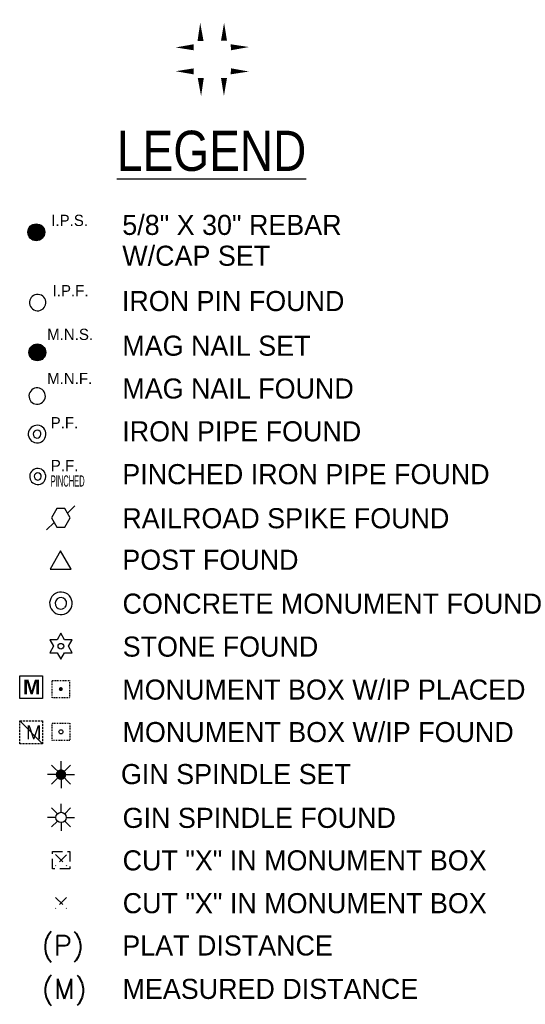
# Model space of a CAD drawing. Header units: feet. Extents: x 1577529 to 1584375, y 671861 to 674419.
# Tile 2 of 12: x 1579019 to 1579082, y 671899 to 672021. Entities that reach past the tile are written whole.
import ezdxf
from ezdxf.enums import TextEntityAlignment as Align

# ---------------------------------------------------------------- set-up
doc = ezdxf.new("R2010")
doc.units = ezdxf.units.FT
doc.header["$MEASUREMENT"] = 0
doc.linetypes.add('HIDDEN', pattern=[0.375, 0.25, -0.125])
doc.linetypes.add('HIDDEN4', pattern=[0.09375, 0.0625, -0.03125])
doc.layers.add('RW_P_Text-Parcel', color=140, linetype='Continuous')
doc.layers.add('RW_X_Text-CLplat', color=30, linetype='Continuous')
doc.styles.add('COEC', font='swissck.ttf')
doc.styles.add('LEROY', font='simplex')
doc.styles.add('ODOT', font='arialbd.ttf')
doc.styles.get("Standard").update_dxf_attribs({"font": 'font31.shx'})
doc.styles.add('Style-font31', font='font31.shx')

# ---------------------------------------------------------------- blocks, each defined once
blk = doc.blocks.new('306')
at = {"color": 0, "linetype": 'ByBlock'}
for p, q in [((0.0415, 0.0286), (0.0882, 0.0752)), ((-0.0415, -0.0286), (-0.0882, -0.0752))]:
    blk.add_line(p, q, dxfattribs=at)
blk.add_lwpolyline([(-0.025, -0.0571), (0.025, -0.0571), (0.058, 0), (0.025, 0.0571), (-0.025, 0.0571), (-0.058, 0)], close=True, dxfattribs=at)
blk = doc.blocks.new('307')
at = {"linetype": 'HIDDEN4'}
for p, q in [((-0.0543, 0.0543), (0.0543, 0.0543)), ((-0.0543, -0.0544), (-0.0543, 0.0543)), ((0.0543, 0.0543), (0.0543, -0.0544)), ((0.0543, -0.0544), (-0.0543, -0.0544))]:
    blk.add_line(p, q, dxfattribs=at)
at = {"color": 0, "linetype": 'HIDDEN4'}
for p, q in [((-0.0343, 0.0344), (0.0343, -0.0344)), ((0.0343, 0.0343), (-0.0343, -0.0344))]:
    blk.add_line(p, q, dxfattribs=at)
blk = doc.blocks.new('309')
at = {"color": 0, "linetype": 'HIDDEN4'}
for p, q in [((-0.0343, 0.0344), (0.0343, -0.0344)), ((0.0343, 0.0343), (-0.0343, -0.0344))]:
    blk.add_line(p, q, dxfattribs=at)
blk = doc.blocks.new('343')
at = {"color": 0, "linetype": 'ByBlock'}
for radius in [0.0879, 0.045]:
    blk.add_arc((0, 0), radius, 311.53396, 310.53396, dxfattribs=at)

msp = doc.modelspace()

# ---------------------------------------------------------------- hatches: boundary and pattern name
at = {"layer": 'RW_P_Text-Parcel'}
h = msp.add_hatch(color=256, dxfattribs=at)
edge = h.paths.add_edge_path()
edge.add_arc((1579024.1, 671937.98), 0.25, 0, 360)

# ---------------------------------------------------------------- linework, layer by layer
at = {"layer": 'RW_P_Text-Parcel', "linetype": 'Continuous'}
for p, q in [((1579019, 671939.65), (1579021.84, 671939.65)), ((1579019, 671936.81), (1579019, 671939.65)), ((1579021.84, 671939.65), (1579021.84, 671936.81)), ((1579021.84, 671936.81), (1579019, 671936.81))]:
    msp.add_line(p, q, dxfattribs=at)
at = {"layer": 'RW_P_Text-Parcel', "linetype": 'HIDDEN4'}
for p, q in [((1579023.01, 671939.06), (1579025.19, 671939.06)), ((1579023.01, 671936.89), (1579023.01, 671939.06)), ((1579025.19, 671939.06), (1579025.19, 671936.89)), ((1579025.19, 671936.89), (1579023.01, 671936.89)), ((1579023.04, 671933.75), (1579025.21, 671933.75)), ((1579023.04, 671931.57), (1579023.04, 671933.75)), ((1579025.21, 671933.75), (1579025.21, 671931.57)), ((1579025.21, 671931.57), (1579023.04, 671931.57))]:
    msp.add_line(p, q, dxfattribs=at)
at = {"layer": 'RW_P_Text-Parcel', "linetype": 'HIDDEN'}
for p, q in [((1579018.99, 671934.03), (1579021.83, 671934.03)), ((1579018.99, 671931.18), (1579018.99, 671934.03)), ((1579021.83, 671934.03), (1579021.83, 671931.18)), ((1579021.83, 671931.18), (1579018.99, 671931.18))]:
    msp.add_line(p, q, dxfattribs=at)
at = {"layer": 'RW_P_Text-Parcel'}
for p, q in [((1579024.13, 671927.33), (1579022.94, 671928.52)), ((1579024.13, 671927.33), (1579024.13, 671929.01)), ((1579024.13, 671927.33), (1579025.31, 671928.52)), ((1579024.13, 671927.33), (1579022.45, 671927.33)), ((1579024.13, 671927.33), (1579022.94, 671926.15)), ((1579024.13, 671927.33), (1579025.8, 671927.33)), ((1579024.13, 671927.33), (1579024.13, 671925.65)), ((1579024.13, 671927.33), (1579025.31, 671926.15)), ((1579023.68, 671922.46), (1579022.94, 671923.19)), ((1579024.13, 671922.65), (1579024.13, 671923.68)), ((1579024.59, 671922.46), (1579025.32, 671923.19)), ((1579023.49, 671922), (1579022.45, 671922)), ((1579024.78, 671922), (1579025.81, 671922)), ((1579023.68, 671921.55), (1579022.94, 671920.82)), ((1579024.13, 671921.36), (1579024.13, 671920.33)), ((1579024.59, 671921.55), (1579025.32, 671920.82))]:
    msp.add_line(p, q, dxfattribs=at)
for points in [[(1579041.44, 672020.92, 0, 0.749, 0), (1579041.48, 672018.67, 0, 0, 0.2615), (1579042.4, 672017.09, 0, 0, -0.949202)], [(1579044.41, 672020.94, 0, 0.749, 0), (1579044.4, 672018.69, 0, 0, -0.2615), (1579043.5, 672017.1, 0, 0, 0.949202)], [(1579038.38, 672017.86, 0, 0.749, 0), (1579040.63, 672017.88, 0, 0, -0.2615), (1579042.23, 672017.01, 0, 0, 0.949202)], [(1579047.5, 672017.91, 0, 0.749, 0), (1579045.25, 672017.88, 0, 0, 0.2615), (1579043.66, 672016.97, 0, 0, -0.949202)], [(1579038.38, 672014.9, 0, 0.749, 0), (1579040.63, 672014.88, 0, 0, 0.2615), (1579042.23, 672015.75, 0, 0, -0.949202)], [(1579041.55, 672011.8, 0, 0.749, 0), (1579041.51, 672014.05, 0, 0, -0.2615), (1579042.38, 672015.66, 0, 0, 0.949202)], [(1579044.39, 672011.82, 0, 0.749, 0), (1579044.4, 672014.07, 0, 0, 0.2615), (1579043.51, 672015.67, 0, 0, -0.949202)], [(1579047.5, 672014.86, 0, 0.749, 0), (1579045.25, 672014.89, 0, 0, -0.2615), (1579043.66, 672015.81, 0, 0, 0.949202)]]:
    msp.add_lwpolyline(points, format="xyseb", dxfattribs=at)
at = {"layer": 'RW_P_Text-Parcel', "const_width": 1.05}
for points in [[(1579020.53, 671994.85, 1), (1579021.58, 671994.85, 1)], [(1579020.66, 671979.9, 1), (1579021.71, 671979.9, 1)]]:
    msp.add_lwpolyline(points, format="xyb", close=True, dxfattribs=at)
at = {"layer": 'RW_P_Text-Parcel'}
for points in [[(1579024.08, 671955.18), (1579022.78, 671952.92), (1579025.39, 671952.92)], [(1579023.18, 671943.32), (1579022.72, 671942.51), (1579023.65, 671942.51), (1579024.11, 671941.7), (1579024.58, 671942.51), (1579025.51, 671942.51), (1579025.05, 671943.32), (1579025.51, 671944.12), (1579024.58, 671944.12), (1579024.11, 671944.93), (1579023.65, 671944.12), (1579022.72, 671944.12)]]:
    msp.add_lwpolyline(points, close=True, dxfattribs=at)
at = {"layer": 'RW_P_Text-Parcel', "const_width": 0.649, "flags": 128}
msp.add_lwpolyline([(1579023.8, 671927.33, 1), (1579024.45, 671927.33, 1)], format="xyb", close=True, dxfattribs=at)
at = {"layer": 'RW_P_Text-Parcel'}
for centre, radius in [((1579021.05, 671994.85), 1.05), ((1579021.18, 671979.9), 1.05), ((1579024.11, 671943.32), 0.349), ((1579024.12, 671932.66), 0.25), ((1579024.13, 671922), 0.644)]:
    msp.add_circle(centre, radius, dxfattribs=at)
for centre, radius in [((1579021.22, 671986.1), 1.02), ((1579021.16, 671974.46), 1.02), ((1579021.15, 671969.72), 1.1), ((1579021.15, 671969.72), 0.485), ((1579021.23, 671964.45), 1), ((1579021.23, 671964.45), 0.441)]:
    msp.add_arc(centre, radius, 266.534, 265.534, dxfattribs=at)
at = {"layer": 'RW_X_Text-CLplat', "color": 6}
msp.add_line((1579018.99, 671934.03), (1579021.83, 671931.18), dxfattribs=at)

# ---------------------------------------------------------------- block references
at = {"layer": 'RW_P_Text-Parcel'}
for name, p, xscale, yscale, zscale in [('306', (1579024.09, 671959.3), 20, 20, 20), ('343', (1579024.11, 671948.66), 15.9375, 15.9375, 15.9375), ('307', (1579024.14, 671916.68), 20, 20, 20), ('309', (1579024.14, 671911.35), 20, 20, 20)]:
    msp.add_blockref(name, p, dxfattribs=dict(at, xscale=xscale, yscale=yscale, zscale=zscale))

# ---------------------------------------------------------------- texts
at = {"layer": 'RW_P_Text-Parcel', "style": 'COEC'}
msp.add_text('%%ULEGEND', height=5, dxfattribs=at).set_placement((1579042.86, 672002.49), align=Align.CENTER)
at = {"layer": 'RW_P_Text-Parcel'}
for s, height, p in [('I.P.S.', 1.4, (1579022.91, 671995.63)), ('I.P.F.', 1.4, (1579023.08, 671986.88)), ('M.N.S.', 1.4, (1579022.4, 671981.44)), ('M.N.F.', 1.4, (1579022.4, 671975.95)), ('P.F.', 1.4, (1579022.84, 671970.44)), ('P.F.', 1.4, (1579022.85, 671965.11)), ('M', 1.73, (1579019.77, 671931.72))]:
    msp.add_text(s, height=height, dxfattribs=at).set_placement(p)
at = {"layer": 'RW_P_Text-Parcel', "style": 'Style-font31'}
for s, p in [('5/8" X 30" REBAR', (1579031.75, 671994.52)), ('W/CAP SET', (1579031.75, 671990.68)), ('IRON PIN FOUND', (1579031.7, 671985.04)), ('MAG NAIL SET', (1579031.75, 671979.48)), ('MAG NAIL FOUND', (1579031.75, 671974.15)), ('IRON PIPE FOUND', (1579031.75, 671968.82)), ('PINCHED IRON PIPE FOUND', (1579031.75, 671963.49)), ('RAILROAD SPIKE FOUND', (1579031.75, 671958)), ('POST FOUND', (1579031.75, 671952.83)), ('CONCRETE MONUMENT FOUND', (1579031.78, 671947.37)), ('STONE FOUND', (1579031.8, 671942.02)), ('MONUMENT BOX W/IP PLACED', (1579031.75, 671936.67)), ('MONUMENT BOX W/IP FOUND', (1579031.78, 671931.38)), ('GIN SPINDLE SET', (1579031.58, 671926.15)), ('GIN SPINDLE FOUND', (1579031.79, 671920.7)), ('CUT "X" IN MONUMENT BOX', (1579031.79, 671915.41)), ('CUT "X" IN MONUMENT BOX', (1579031.8, 671910.08)), ('PLAT DISTANCE', (1579031.75, 671904.81)), ('MEASURED DISTANCE', (1579031.78, 671899.41))]:
    msp.add_text(s, height=2.5, rotation=0.0001, dxfattribs=at).set_placement(p)
at = {"layer": 'RW_P_Text-Parcel', "width": 0.5}
msp.add_text('PINCHED', height=1.4, dxfattribs=at).set_placement((1579022.85, 671963.19))
at = {"layer": 'RW_P_Text-Parcel'}
for s, height, style, p in [('M', 1.83, 'ODOT', (1579019.41, 671937.33)), ('(P)', 2.5, 'LEROY', (1579021.71, 671904.81)), ('(M)', 2.5, 'LEROY', (1579021.74, 671899.41))]:
    msp.add_text(s, height=height, dxfattribs=dict(at, style=style)).set_placement(p)

doc.saveas('drawing.dxf')
